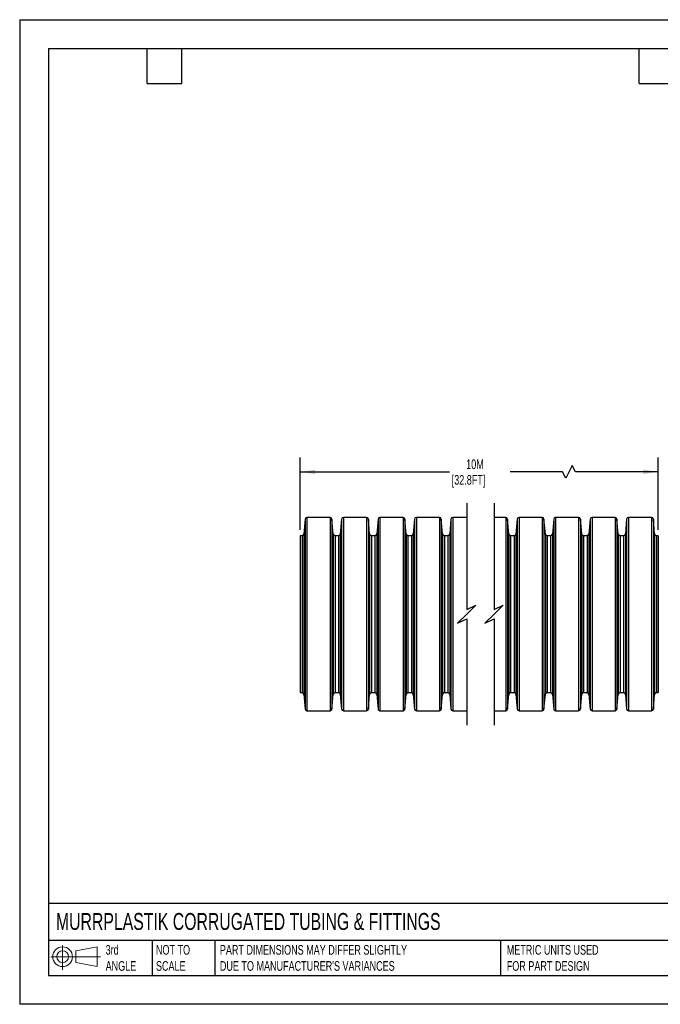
# Model space of a CAD drawing. Header units: millimetres. Extents: x 0 to 140, y 0 to 108.
# Tile 1 of 6: x 0 to 70, y 0 to 108. Entities that reach past the tile are written whole.
import ezdxf

# ---------------------------------------------------------------- set-up
doc = ezdxf.new("R2010")
doc.units = ezdxf.units.MM
doc.header["$LTSCALE"] = 0.5
doc.layers.add('DIMENSIONS', color=140, linetype='Continuous', lineweight=25)
doc.layers.add('TEXT', color=140, linetype='Continuous', lineweight=25)
doc.styles.add('SLDTEXTSTYLE0', font='TXT', dxfattribs={"width": 0.7})
doc.dimstyles.new('SLDDIMSTYLE0', dxfattribs={"dimtxt": 1.079004, "dimasz": 1.651, "dimexe": 0, "dimexo": 0.0625, "dimgap": 0.269751, "dimtad": 0, "dimtih": 1, "dimtoh": 1, "dimdec": 1, "dimrnd": 1e-09, "dimzin": 12, "dimdsep": 46, "dimtxsty": 'SLDTEXTSTYLE0', "dimsah": 1, "dimcen": 0.09, "dimadec": 0, "dimazin": 3, "dimtfac": 1, "dimtdec": 1, "dimtofl": 0, "dimtmove": 0, "dimatfit": 3, "dimfxl": 0, "dimfrac": 2, "dimtolj": 1, "dimtzin": 12, "dimarcsym": 0})

# ---------------------------------------------------------------- blocks, each defined once
blk = doc.blocks.new('Block11')
at = {"color": 7, "linetype": 'Continuous', "lineweight": 18}
for p, q in [((1.29, 2.66), (1.29, 0)), ((2.74, 2.08), (5.09, 2.52)), ((5.09, 2.52), (5.09, 0.37)), ((0, 1.44), (5.44, 1.44)), ((2.74, 0.8), (2.74, 2.08)), ((2.74, 0.8), (5.09, 0.37))]:
    blk.add_line(p, q, dxfattribs=at)
for radius in [1.08, 0.643]:
    blk.add_circle((1.29, 1.44), radius, dxfattribs=at)
blk = doc.blocks.new('Block12')
at = {"color": 7, "linetype": 'Continuous'}
blk.add_blockref('Block11', (0, 0), dxfattribs=at)
blk = doc.blocks.new('_D')
at = {"layer": 'DIMENSIONS'}
for p, q in [((30.78, 52.01), (30.78, 59.96)), ((70.05, 52.01), (70.05, 59.96)), ((30.78, 58.38), (47.15, 58.38)), ((59.56, 58.38), (53.8, 58.38)), ((59.91, 57.67), (59.56, 58.38)), ((60.61, 59.08), (59.91, 57.67)), ((60.97, 58.38), (60.61, 59.08)), ((70.05, 58.38), (60.97, 58.38))]:
    blk.add_line(p, q, dxfattribs=at)
for points in [[(30.78, 58.38), (32.43, 58.12), (32.43, 58.63)], [(70.05, 58.38), (68.39, 58.63), (68.39, 58.12)]]:
    blk.add_solid(points, dxfattribs=at)
at = {"layer": 'DIMENSIONS', "char_height": 1.058, "attachment_point": 1, "style": 'SLDTEXTSTYLE0'}
for s, insert in [('10M', (48.98, 59.74)), ('[32.8FT]', (47.39, 58.03))]:
    blk.add_mtext(s, dxfattribs=dict(at, insert=insert))

msp = doc.modelspace()

# ---------------------------------------------------------------- linework, layer by layer
at = {"color": 7, "linetype": 'Continuous'}
for p, q in [((0, 107.95), (0, 0)), ((0, 107.95), (139.7, 107.95)), ((139.7, 0), (0, 0))]:
    msp.add_line(p, q, dxfattribs=at)
for p, q in [((31.31, 53.19), (31.17, 51.56)), ((31.31, 53.19), (31.31, 32.36)), ((34.05, 53.38), (31.51, 53.38)), ((31.51, 53.38), (31.51, 32.18)), ((34.05, 53.38), (34.05, 32.18)), ((34.39, 51.56), (34.25, 53.19)), ((34.25, 53.19), (34.25, 32.36)), ((35.31, 53.19), (35.17, 51.56)), ((35.31, 53.19), (35.31, 32.36)), ((38.05, 53.38), (35.51, 53.38)), ((35.51, 53.38), (35.51, 32.18)), ((38.05, 53.38), (38.05, 32.18)), ((38.39, 51.56), (38.25, 53.19)), ((38.25, 53.19), (38.25, 32.36)), ((39.31, 53.19), (39.17, 51.56)), ((39.31, 53.19), (39.31, 32.36)), ((42.05, 53.38), (39.51, 53.38)), ((39.51, 53.38), (39.51, 32.18)), ((42.05, 53.38), (42.05, 32.18)), ((42.39, 51.56), (42.25, 53.19)), ((42.25, 53.19), (42.25, 32.36)), ((43.31, 53.19), (43.17, 51.56)), ((43.31, 53.19), (43.31, 32.36)), ((46.05, 53.38), (43.51, 53.38)), ((43.51, 53.38), (43.51, 32.18)), ((46.05, 53.38), (46.05, 32.18)), ((46.39, 51.56), (46.25, 53.19)), ((46.25, 53.19), (46.25, 32.36)), ((47.31, 53.19), (47.17, 51.56)), ((47.31, 53.19), (47.31, 32.36)), ((49.04, 53.38), (47.51, 53.38)), ((47.51, 53.38), (47.51, 32.18)), ((53.31, 53.38), (52.04, 53.38)), ((53.31, 53.38), (53.31, 32.18)), ((53.66, 51.56), (53.51, 53.19)), ((53.51, 53.19), (53.51, 32.36)), ((54.58, 53.19), (54.44, 51.56)), ((54.58, 53.19), (54.58, 32.36)), ((57.31, 53.38), (54.78, 53.38)), ((54.78, 53.38), (54.78, 32.18)), ((57.31, 53.38), (57.31, 32.18)), ((57.66, 51.56), (57.51, 53.19)), ((57.51, 53.19), (57.51, 32.36)), ((58.58, 53.19), (58.44, 51.56)), ((58.58, 53.19), (58.58, 32.36)), ((61.31, 53.38), (58.78, 53.38)), ((58.78, 53.38), (58.78, 32.18)), ((61.31, 53.38), (61.31, 32.18)), ((61.66, 51.56), (61.51, 53.19)), ((61.51, 53.19), (61.51, 32.36)), ((62.58, 53.19), (62.44, 51.56)), ((62.58, 53.19), (62.58, 32.36)), ((65.31, 53.38), (62.78, 53.38)), ((62.78, 53.38), (62.78, 32.18)), ((65.31, 53.38), (65.31, 32.18)), ((65.66, 51.56), (65.51, 53.19)), ((65.51, 53.19), (65.51, 32.36)), ((66.58, 53.19), (66.44, 51.56)), ((66.58, 53.19), (66.58, 32.36)), ((69.31, 53.38), (66.78, 53.38)), ((66.78, 53.38), (66.78, 32.18)), ((69.31, 53.38), (69.31, 32.18)), ((69.65, 51.56), (69.51, 53.19)), ((69.51, 53.19), (69.51, 32.36)), ((30.97, 51.38), (30.78, 51.38)), ((30.78, 51.38), (30.78, 34.18)), ((30.97, 51.38), (30.97, 34.18)), ((31.17, 51.56), (31.17, 33.99)), ((34.39, 51.56), (34.39, 33.99)), ((34.97, 51.38), (34.59, 51.38)), ((34.59, 51.38), (34.59, 34.18)), ((34.97, 51.38), (34.97, 34.18)), ((35.17, 51.56), (35.17, 33.99)), ((38.39, 51.56), (38.39, 33.99)), ((38.97, 51.38), (38.59, 51.38)), ((38.59, 51.38), (38.59, 34.18)), ((38.97, 51.38), (38.97, 34.18)), ((39.17, 51.56), (39.17, 33.99)), ((42.39, 51.56), (42.39, 33.99)), ((42.97, 51.38), (42.59, 51.38)), ((42.59, 51.38), (42.59, 34.18)), ((42.97, 51.38), (42.97, 34.18)), ((43.17, 51.56), (43.17, 33.99)), ((46.39, 51.56), (46.39, 33.99)), ((46.97, 51.38), (46.59, 51.38)), ((46.59, 51.38), (46.59, 34.18)), ((46.97, 51.38), (46.97, 34.18)), ((47.17, 51.56), (47.17, 33.99)), ((53.66, 51.56), (53.66, 33.99)), ((54.24, 51.38), (53.85, 51.38)), ((53.85, 51.38), (53.85, 34.18)), ((54.24, 51.38), (54.24, 34.18)), ((54.44, 51.56), (54.44, 33.99)), ((57.66, 51.56), (57.66, 33.99)), ((58.24, 51.38), (57.85, 51.38)), ((57.85, 51.38), (57.85, 34.18)), ((58.24, 51.38), (58.24, 34.18)), ((58.44, 51.56), (58.44, 33.99)), ((61.66, 51.56), (61.66, 33.99)), ((62.24, 51.38), (61.85, 51.38)), ((61.85, 51.38), (61.85, 34.18)), ((62.24, 51.38), (62.24, 34.18)), ((62.44, 51.56), (62.44, 33.99)), ((65.66, 51.56), (65.66, 33.99)), ((66.24, 51.38), (65.85, 51.38)), ((65.85, 51.38), (65.85, 34.18)), ((66.24, 51.38), (66.24, 34.18)), ((66.44, 51.56), (66.44, 33.99)), ((69.65, 51.56), (69.65, 33.99)), ((70.05, 51.38), (69.85, 51.38)), ((69.85, 51.38), (69.85, 34.18)), ((70.05, 51.38), (70.05, 34.18)), ((30.78, 34.18), (30.97, 34.18)), ((31.17, 33.99), (31.31, 32.36)), ((34.25, 32.36), (34.39, 33.99)), ((34.59, 34.18), (34.97, 34.18)), ((35.17, 33.99), (35.31, 32.36)), ((38.25, 32.36), (38.39, 33.99)), ((38.59, 34.18), (38.97, 34.18)), ((39.17, 33.99), (39.31, 32.36)), ((42.25, 32.36), (42.39, 33.99)), ((42.59, 34.18), (42.97, 34.18)), ((43.17, 33.99), (43.31, 32.36)), ((46.25, 32.36), (46.39, 33.99)), ((46.59, 34.18), (46.97, 34.18)), ((47.17, 33.99), (47.31, 32.36)), ((53.51, 32.36), (53.66, 33.99)), ((53.85, 34.18), (54.24, 34.18)), ((54.44, 33.99), (54.58, 32.36)), ((57.51, 32.36), (57.66, 33.99)), ((57.85, 34.18), (58.24, 34.18)), ((58.44, 33.99), (58.58, 32.36)), ((61.51, 32.36), (61.66, 33.99)), ((61.85, 34.18), (62.24, 34.18)), ((62.44, 33.99), (62.58, 32.36)), ((65.51, 32.36), (65.66, 33.99)), ((65.85, 34.18), (66.24, 34.18)), ((66.44, 33.99), (66.58, 32.36)), ((69.51, 32.36), (69.65, 33.99)), ((69.85, 34.18), (70.05, 34.18)), ((31.51, 32.18), (34.05, 32.18)), ((35.51, 32.18), (38.05, 32.18)), ((39.51, 32.18), (42.05, 32.18)), ((43.51, 32.18), (46.05, 32.18)), ((47.51, 32.18), (49.04, 32.18)), ((52.04, 32.18), (53.31, 32.18)), ((54.78, 32.18), (57.31, 32.18)), ((58.78, 32.18), (61.31, 32.18)), ((62.78, 32.18), (65.31, 32.18)), ((66.78, 32.18), (69.31, 32.18))]:
    msp.add_line(p, q)
for centre, start, end in [((31.51, 53.18), 89.9996, 175.0005), ((34.05, 53.18), 5.0004, 90), ((35.51, 53.18), 89.9998, 175), ((38.05, 53.18), 5.0004, 90), ((39.51, 53.18), 89.9998, 175), ((42.05, 53.18), 5, 90.0002), ((43.51, 53.18), 89.9998, 175), ((46.05, 53.18), 5, 90.0002), ((47.51, 53.18), 90, 174.9998), ((53.31, 53.18), 5.0001, 90.0001), ((54.78, 53.18), 89.9998, 175), ((57.31, 53.18), 5, 90.0002), ((58.78, 53.18), 89.9998, 175), ((61.31, 53.18), 5.0004, 90), ((62.78, 53.18), 89.9998, 175), ((65.31, 53.18), 5, 90.0002), ((66.78, 53.18), 90, 174.9996), ((69.31, 53.18), 5.0004, 90), ((30.97, 51.58), 270, 354.9996), ((34.59, 51.58), 184.9995, 270.0004), ((34.97, 51.58), 269.9998, 355), ((38.59, 51.58), 185, 270.0002), ((38.97, 51.58), 270, 354.9996), ((42.59, 51.58), 185, 270.0002), ((42.97, 51.58), 269.9999, 354.9998), ((46.59, 51.58), 185.0002, 270), ((46.97, 51.58), 269.9998, 354.9999), ((53.85, 51.58), 185.0001, 270.0002), ((54.24, 51.58), 269.9999, 354.9998), ((57.85, 51.58), 185.0002, 270), ((58.24, 51.58), 270.0003, 354.9996), ((61.85, 51.58), 185, 270.0002), ((62.24, 51.58), 270, 354.9996), ((65.85, 51.58), 184.9995, 270.0004), ((66.24, 51.58), 270, 354.9996), ((69.85, 51.58), 185.0004, 270), ((30.97, 33.98), 5.0004, 90), ((34.59, 33.98), 89.9996, 175.0005), ((34.97, 33.98), 5, 90.0002), ((38.59, 33.98), 89.9998, 175), ((38.97, 33.98), 5.0004, 90), ((42.59, 33.98), 89.9998, 175), ((42.97, 33.98), 5.0002, 90.0001), ((46.59, 33.98), 90, 174.9998), ((46.97, 33.98), 5.0001, 90.0002), ((53.85, 33.98), 89.9998, 174.9999), ((54.24, 33.98), 5.0002, 90.0001), ((57.85, 33.98), 90, 174.9998), ((58.24, 33.98), 5.0004, 89.9997), ((61.85, 33.98), 89.9998, 175), ((62.24, 33.98), 5.0004, 90), ((65.85, 33.98), 89.9996, 175.0005), ((66.24, 33.98), 5.0004, 90), ((69.85, 33.98), 90, 174.9996), ((31.51, 32.38), 184.9995, 270.0004), ((34.05, 32.38), 270, 354.9996), ((35.51, 32.38), 185, 270.0002), ((38.05, 32.38), 270, 354.9996), ((39.51, 32.38), 185, 270.0002), ((42.05, 32.38), 269.9998, 355), ((43.51, 32.38), 185, 270.0002), ((46.05, 32.38), 269.9998, 355), ((47.51, 32.38), 185.0002, 270), ((53.31, 32.38), 269.9999, 354.9999), ((54.78, 32.38), 185, 270.0002), ((57.31, 32.38), 269.9998, 355), ((58.78, 32.38), 185, 270.0002), ((61.31, 32.38), 270, 354.9996), ((62.78, 32.38), 185, 270.0002), ((65.31, 32.38), 269.9998, 355), ((66.78, 32.38), 185.0004, 270), ((69.31, 32.38), 270, 354.9996)]:
    msp.add_arc(centre, 0.2, start, end)
at = {"layer": 'DIMENSIONS', "color": 140}
for p, q in [((49.04, 54.96), (49.04, 43.28)), ((52.04, 54.96), (52.04, 43.28)), ((49.04, 43.28), (50.04, 43.78)), ((50.04, 43.78), (49.04, 42.78)), ((52.04, 43.28), (53.04, 43.78)), ((53.04, 43.78), (52.04, 42.78)), ((49.04, 42.78), (48.04, 41.78)), ((48.04, 41.78), (49.04, 42.28)), ((49.04, 42.28), (49.04, 30.59)), ((52.04, 42.78), (51.04, 41.78)), ((51.04, 41.78), (52.04, 42.28)), ((52.04, 42.28), (52.04, 30.59))]:
    msp.add_line(p, q, dxfattribs=at)
at = {"layer": 'TEXT'}
for p, q in [((3.17, 104.78), (136.52, 104.78)), ((3.17, 104.78), (3.17, 3.17)), ((13.97, 100.97), (13.97, 104.78)), ((17.78, 100.97), (17.78, 104.78)), ((67.94, 100.97), (67.94, 104.78)), ((13.97, 100.97), (17.78, 100.97)), ((67.94, 100.97), (71.75, 100.97)), ((136.52, 11.06), (3.17, 11.06)), ((136.52, 6.98), (3.17, 6.98)), ((14.52, 6.98), (14.52, 3.17)), ((21.42, 6.98), (21.42, 3.17)), ((52.74, 6.98), (52.74, 3.17)), ((3.17, 3.17), (136.52, 3.17))]:
    msp.add_line(p, q, dxfattribs=at)

# ---------------------------------------------------------------- block references
msp.add_blockref('Block12', (3.42, 3.78), dxfattribs=at)

# ---------------------------------------------------------------- texts
at = {"layer": 'TEXT', "attachment_point": 1, "style": 'SLDTEXTSTYLE0'}
for s, insert, char_height in [('MURRPLASTIK CORRUGATED TUBING & FITTINGS', (3.98, 10.01), 1.8521), ('3rd^JANGLE', (9.43, 6.5), 1.058), ('NOT TO^JSCALE', (14.95, 6.5), 1.0583), ("PART DIMENSIONS MAY DIFFER SLIGHTLY ^JDUE TO MANUFACTURER'S VARIANCES", (21.96, 6.5), 1.0583), ('METRIC UNITS USED ^JFOR PART DESIGN', (53.43, 6.5), 1.0583)]:
    msp.add_mtext(s, dxfattribs=dict(at, insert=insert, char_height=char_height))

# ---------------------------------------------------------------- dimensions: what is measured, and where the dimension line sits
at = {"layer": 'DIMENSIONS'}
dim = msp.add_linear_dim(base=(70.05, 58.38), p1=(30.78, 51.38), p2=(70.05, 51.38), text='10M\\P[32.8FT]', dimstyle='SLDDIMSTYLE0', dxfattribs=at)
dim.commit()
dim.dimension.update_dxf_attribs({"geometry": '_D', "text_midpoint": (50.48, 58.38), "dimtype": 160})

doc.saveas('drawing.dxf')
